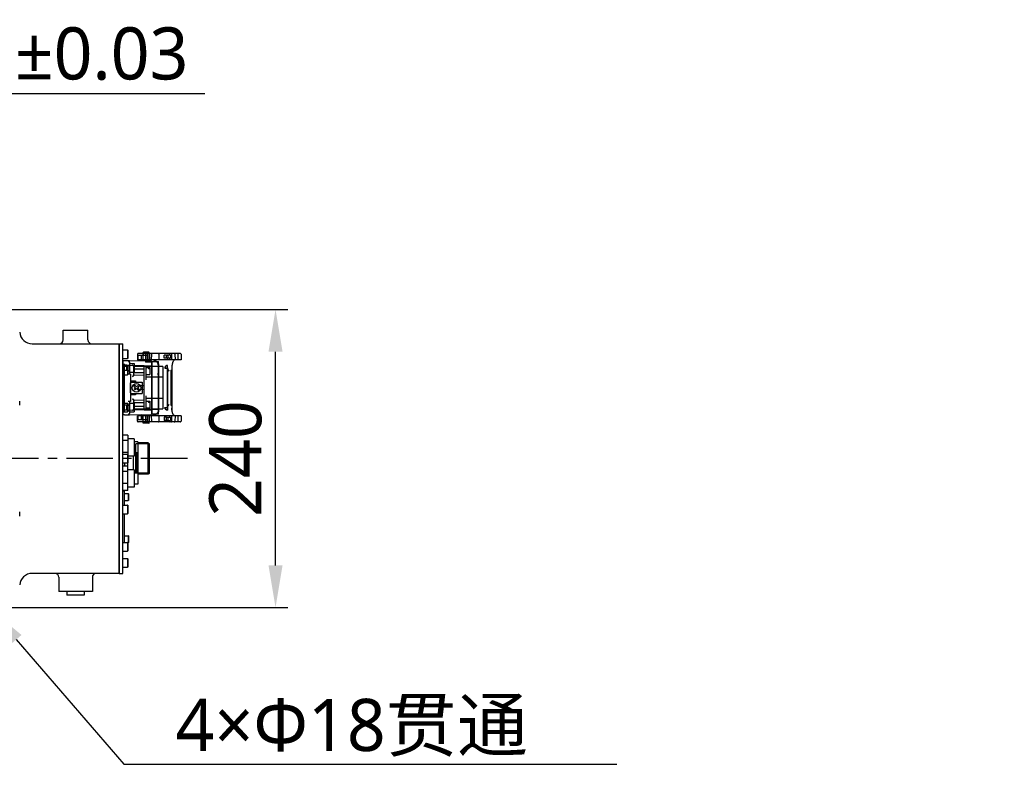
# Model space of a CAD drawing. Header units: millimetres. Extents: x 7426 to 8300, y 124 to 421.
# Tile 72 of 130: x 8040 to 8080, y 306 to 336. Entities that reach past the tile are written whole.
import ezdxf
from ezdxf import colors
from ezdxf.entities.mleader import LeaderData, LeaderLine
from ezdxf.math import Vec2, Vec3

# ---------------------------------------------------------------- set-up
doc = ezdxf.new("R2010")
doc.units = ezdxf.units.MM
doc.linetypes.add('CENTER', pattern=[0.6, 0.375, -0.075, 0.075, -0.075])
for name, color, linetype in [('DIM', 7, 'Continuous'), ('中心线', 7, 'Continuous'), ('外形图', 7, 'Continuous')]:
    doc.layers.add(name, color=color, linetype=linetype)
doc.styles.add('微软雅黑', font='msyh.ttc')
doc.dimstyles.new('尺寸标注_1_20比例', dxfattribs={"dimtxt": 2.1, "dimasz": 1.7, "dimexe": 0.5, "dimexo": 0.4, "dimgap": 0.5, "dimtad": 1, "dimdec": 1, "dimlfac": 20, "dimdsep": 46, "dimtxsty": '微软雅黑', "dimcen": 0.09, "dimadec": 0, "dimazin": 0, "dimtp": 0.01, "dimtm": 0.01, "dimtfac": 1, "dimtdec": 1, "dimtofl": 0, "dimtmove": 0, "dimatfit": 3, "dimfxl": 1, "dimtolj": 1, "dimarcsym": 0})

# ---------------------------------------------------------------- blocks, each defined once
blk = doc.blocks.new('*D1468')
at = {"layer": 'Defpoints', "color": 0}
for p in [(8039.222, 324.141), (8050.772, 324.141), (8039.222, 312.141)]:
    blk.add_point(p, dxfattribs=at)
at = {"layer": '外形图', "color": 0, "linetype": 'Continuous', "lineweight": -2}
for p, q in [((8039.622, 324.141), (8051.272, 324.141)), ((8050.772, 313.841), (8050.772, 322.441)), ((8039.622, 312.141), (8051.272, 312.141))]:
    blk.add_line(p, q, dxfattribs=at)
at = {"layer": '外形图', "color": 0}
for points in [[(8051.055, 322.441), (8050.489, 322.441), (8050.772, 324.141)], [(8050.489, 313.841), (8051.055, 313.841), (8050.772, 312.141)]]:
    blk.add_solid(points, dxfattribs=at)
at = {"layer": '外形图', "color": 0, "insert": (8048.101, 318.141), "char_height": 2.1, "attachment_point": 2, "rotation": 90, "style": '微软雅黑'}
blk.add_mtext('\\A1;240', dxfattribs=at)
blk = doc.blocks.new('*D1536')
at = {"layer": 'Defpoints', "color": 0}
for p in [(8033.221, 332.842), (8033.221, 326.783), (8026.921, 322.841)]:
    blk.add_point(p, dxfattribs=at)
at = {"layer": 'DIM', "color": 0, "lineweight": -2}
for p, q in [((8026.921, 323.241), (8026.921, 333.342)), ((8033.221, 327.183), (8033.221, 333.342)), ((8025.221, 332.842), (8023.521, 332.842)), ((8026.921, 332.842), (8033.221, 332.842)), ((8033.221, 332.842), (8047.925, 332.842)), ((8034.921, 332.842), (8036.621, 332.842))]:
    blk.add_line(p, q, dxfattribs=at)
at = {"layer": 'DIM', "color": 0}
for points in [[(8025.221, 332.558), (8025.221, 333.125), (8026.921, 332.842)], [(8034.921, 333.125), (8034.921, 332.558), (8033.221, 332.842)]]:
    blk.add_solid(points, dxfattribs=at)
at = {"layer": 'DIM', "color": 0, "insert": (8041.423, 334.432), "char_height": 2.1, "attachment_point": 5, "style": '微软雅黑'}
blk.add_mtext('\\A1;\\A1;126±0.03', dxfattribs=at)

msp = doc.modelspace()

# ---------------------------------------------------------------- linework, layer by layer
at = {"layer": '中心线', "linetype": 'CENTER', "ltscale": 5}
msp.add_line((8047.2249, 318.1407), (7984.9031, 318.1407), dxfattribs=at)
at = {"layer": '外形图', "linetype": 'Continuous'}
for p, q in [((8042.2216, 323.3158), (8043.2216, 323.3158)), ((8042.2216, 322.9158), (8042.2216, 323.3158)), ((8043.2216, 322.9158), (8043.2216, 323.3158)), ((8040.9716, 322.7658), (8044.4716, 322.7658)), ((8044.4716, 322.7658), (8044.6216, 322.7658)), ((8044.4716, 322.7658), (8044.4716, 313.5157)), ((8044.4716, 313.5157), (8044.4716, 322.7658)), ((8044.6216, 313.5157), (8044.6216, 322.7658)), ((8044.6216, 322.5158), (8044.8141, 322.5158)), ((8044.8216, 322.5083), (8044.8141, 322.5158)), ((8044.8141, 322.5158), (8044.8141, 322.1658)), ((8044.8216, 322.5083), (8044.8216, 322.1733)), ((8045.2166, 322.3408), (8045.2166, 322.1186)), ((8046.9417, 322.3658), (8045.2416, 322.3658)), ((8045.4391, 322.3658), (8045.4391, 322.2886)), ((8045.4566, 322.4208), (8045.4466, 322.4108)), ((8045.6866, 322.4108), (8045.4466, 322.4108)), ((8045.4466, 322.1535), (8045.4466, 322.4108)), ((8045.6766, 322.4208), (8045.4566, 322.4208)), ((8045.5311, 322.3408), (8045.5311, 322.1186)), ((8045.6021, 322.3408), (8045.6021, 322.1186)), ((8045.6766, 322.4208), (8045.6866, 322.4108)), ((8045.6866, 322.1535), (8045.6866, 322.4108)), ((8045.6941, 322.3658), (8045.6941, 322.1186)), ((8045.7835, 322.3407), (8045.7694, 322.1186)), ((8046.0731, 322.3408), (8046.0731, 322.1186)), ((8046.2915, 322.1811), (8046.2915, 322.3061)), ((8046.3791, 322.306), (8046.2915, 322.306)), ((8046.367, 322.306), (8046.367, 322.181)), ((8046.3791, 322.306), (8046.408, 322.306)), ((8046.408, 322.306), (8046.4367, 322.3061)), ((8046.547, 322.306), (8046.408, 322.306)), ((8046.4367, 322.306), (8046.4367, 322.181)), ((8046.5067, 322.3408), (8046.5067, 322.3061)), ((8046.547, 322.306), (8046.547, 322.181)), ((8046.5877, 322.3408), (8046.5877, 322.1186)), ((8046.7181, 322.341), (8046.7191, 322.341)), ((8046.721, 322.3407), (8046.7181, 322.3407)), ((8046.721, 322.3408), (8046.7275, 322.1186)), ((8046.8399, 322.3408), (8046.8399, 322.1186)), ((8046.9667, 322.3408), (8046.9667, 322.1186)), ((8044.6216, 322.1658), (8044.8141, 322.1658)), ((8044.6866, 322.0753), (8044.6216, 322.0753)), ((8044.6216, 322.0753), (8044.6216, 319.9062)), ((8044.7866, 321.8958), (8044.6216, 321.8958)), ((8044.8865, 322.0758), (8044.6866, 322.0758)), ((8044.6866, 321.6258), (8044.6866, 321.9558)), ((8044.6866, 321.9033), (8045.4891, 321.8833)), ((8044.7866, 321.6858), (8044.7866, 321.8958)), ((8044.7966, 321.8833), (8044.8141, 321.8983)), ((8044.8216, 322.1733), (8044.8141, 322.1658)), ((8044.8141, 321.9033), (8044.8866, 321.9033)), ((8044.8141, 321.6783), (8044.8141, 321.9033)), ((8045.7741, 322.0658), (8044.8866, 322.0758)), ((8044.8866, 322.0256), (8044.8866, 321.5408)), ((8044.8866, 321.9658), (8045.0791, 321.9658)), ((8044.8866, 321.9658), (8044.8866, 321.6158)), ((8045.0866, 321.9583), (8045.0791, 321.9658)), ((8045.0791, 321.9658), (8045.0791, 321.6158)), ((8045.0866, 321.9583), (8045.0866, 321.6233)), ((8046.9667, 322.1186), (8045.2166, 322.1186)), ((8045.6342, 322.2886), (8045.2226, 322.2886)), ((8045.2226, 322.2886), (8045.2226, 322.1186)), ((8045.3639, 322.2886), (8045.3639, 322.1186)), ((8045.4393, 322.1358), (8045.3738, 322.0703)), ((8045.3798, 322.1186), (8045.3798, 322.2886)), ((8045.5341, 322.0685), (8045.5341, 322.0158)), ((8045.7741, 322.0158), (8045.5341, 322.0158)), ((8045.694, 322.1358), (8045.7639, 322.0659)), ((8045.7741, 322.0658), (8045.7741, 319.9157)), ((8045.7866, 322.002), (8045.7741, 322.002)), ((8045.7866, 321.937), (8045.7741, 321.937)), ((8045.7866, 322.0545), (8046.0413, 322.0545)), ((8045.7866, 322.0545), (8045.7866, 319.927)), ((8046.0413, 322.0545), (8046.0413, 319.927)), ((8046.0662, 321.9019), (8046.0662, 320.0796)), ((8046.0666, 321.957), (8046.0666, 320.0245)), ((8046.3791, 322.181), (8046.2915, 322.181)), ((8046.408, 322.181), (8046.3791, 322.181)), ((8046.408, 322.181), (8046.4367, 322.1811)), ((8046.547, 322.181), (8046.408, 322.181)), ((8046.5067, 322.1811), (8046.5067, 322.1186)), ((8046.5912, 321.9019), (8046.5912, 320.0796)), ((8044.6216, 321.8908), (8044.8866, 321.8908)), ((8044.6866, 321.8658), (8044.6216, 321.8658)), ((8044.6216, 321.8658), (8044.8141, 321.8658)), ((8044.7866, 321.6858), (8044.6216, 321.6858)), ((8044.6216, 321.5158), (8044.8141, 321.5158)), ((8044.6866, 320.3557), (8044.6866, 321.6258)), ((8044.7966, 321.8833), (8044.7866, 321.8833)), ((8044.7966, 321.6983), (8044.7866, 321.6983)), ((8044.7966, 321.6983), (8044.7966, 321.8833)), ((8044.7966, 321.6983), (8044.8141, 321.6833)), ((8044.8216, 321.8583), (8044.8141, 321.8658)), ((8044.8141, 321.8658), (8044.8141, 321.5158)), ((8044.8141, 321.6783), (8044.8866, 321.6783)), ((8044.8216, 321.5233), (8044.8141, 321.5158)), ((8044.8216, 321.8583), (8044.8216, 321.5233)), ((8044.8216, 321.6908), (8044.8866, 321.6908)), ((8044.9366, 321.5408), (8044.8366, 321.5408)), ((8044.8866, 321.6158), (8045.0791, 321.6158)), ((8044.9366, 321.5408), (8044.9366, 321.0422)), ((8045.06, 321.8579), (8045.0616, 321.8452)), ((8045.0616, 321.5265), (8045.0616, 321.845)), ((8045.0616, 321.7408), (8045.0866, 321.7408)), ((8045.0616, 321.5908), (8045.0866, 321.5908)), ((8045.0649, 321.5177), (8045.0616, 321.5301)), ((8045.0717, 321.51), (8045.0763, 321.5073)), ((8045.0866, 321.6233), (8045.0791, 321.6158)), ((8045.086, 321.5051), (8045.4891, 321.4945)), ((8046.2391, 321.8408), (8045.0866, 321.8408)), ((8045.4891, 321.7408), (8045.0866, 321.7408)), ((8045.0866, 321.5908), (8045.0866, 321.6233)), ((8045.4891, 321.5908), (8045.0866, 321.5908)), ((8045.4891, 321.8408), (8045.4891, 321.8833)), ((8045.4891, 321.8783), (8045.7741, 321.8832)), ((8045.4891, 320.1407), (8045.4891, 321.8408)), ((8045.5491, 321.8408), (8045.5491, 321.3133)), ((8045.5491, 321.8033), (8045.7116, 321.8033)), ((8045.5491, 321.5283), (8045.7116, 321.5283)), ((8045.6566, 321.7761), (8045.7116, 321.7761)), ((8045.6566, 321.7761), (8045.6566, 321.7478)), ((8045.7116, 321.7478), (8045.6566, 321.7478)), ((8045.7116, 321.8033), (8045.7116, 321.5283)), ((8045.7866, 321.8595), (8046.0413, 321.8595)), ((8046.0662, 321.7744), (8046.0487, 321.7713)), ((8046.0487, 321.7713), (8046.0487, 321.6925)), ((8046.0662, 321.7551), (8046.0487, 321.7582)), ((8046.0662, 321.7087), (8046.0487, 321.7057)), ((8046.0487, 321.6925), (8046.0662, 321.6894)), ((8046.0686, 321.6698), (8046.0487, 321.6663)), ((8046.0487, 321.6663), (8046.0487, 321.6007)), ((8046.0662, 321.6628), (8046.0487, 321.6597)), ((8046.0662, 321.6501), (8046.0487, 321.6532)), ((8046.0662, 321.6169), (8046.0487, 321.6138)), ((8046.0487, 321.6007), (8046.0662, 321.5976)), ((8046.0662, 321.5775), (8046.0487, 321.5744)), ((8046.0487, 321.5088), (8046.0487, 321.5744)), ((8046.0662, 321.5582), (8046.0487, 321.5613)), ((8046.0662, 321.525), (8046.0487, 321.5219)), ((8046.0487, 321.5088), (8046.0662, 321.5057)), ((8046.2391, 321.8408), (8046.2391, 320.1407)), ((8046.3162, 321.7865), (8046.4162, 321.7865)), ((8046.4262, 321.7842), (8046.4071, 321.783)), ((8046.4071, 321.7836), (8046.4071, 320.1979)), ((8046.4262, 321.7815), (8046.4071, 321.783)), ((8046.4262, 321.7815), (8046.4071, 321.7803)), ((8046.4262, 321.7788), (8046.4071, 321.7803)), ((8046.4262, 321.7788), (8046.4071, 321.7776)), ((8046.4262, 321.7761), (8046.4071, 321.7776)), ((8046.4262, 321.7761), (8046.4071, 321.7749)), ((8046.4262, 321.7734), (8046.4071, 321.7749)), ((8046.4262, 321.7734), (8046.4071, 321.7722)), ((8046.4262, 321.7707), (8046.4071, 321.7722)), ((8046.4262, 321.7707), (8046.4071, 321.7695)), ((8046.4262, 321.768), (8046.4071, 321.7695)), ((8046.4262, 321.768), (8046.4071, 321.7668)), ((8046.4262, 321.7653), (8046.4071, 321.7668)), ((8046.4262, 321.7653), (8046.4071, 321.7641)), ((8046.4262, 321.7626), (8046.4071, 321.7641)), ((8046.4262, 321.7626), (8046.4071, 321.7614)), ((8046.4262, 321.76), (8046.4071, 321.7614)), ((8046.4262, 321.76), (8046.4071, 321.7587)), ((8046.4262, 321.7573), (8046.4071, 321.7587)), ((8046.4162, 321.7865), (8046.4162, 321.8867)), ((8046.4162, 321.7865), (8046.4162, 320.195)), ((8046.4262, 321.7842), (8046.4162, 321.7849)), ((8046.4262, 321.7573), (8046.4162, 321.7566)), ((8046.4262, 321.7846), (8046.4262, 320.1969)), ((8046.5617, 321.6942), (8046.5912, 321.6942)), ((8046.5617, 321.694), (8046.5617, 320.2875)), ((8044.9166, 321.1908), (8044.9366, 321.1908)), ((8044.9166, 321.1908), (8044.9166, 321.0422)), ((8044.9366, 321.1433), (8044.9166, 321.1433)), ((8044.9166, 321.142), (8044.9366, 321.142)), ((8044.9166, 321.1285), (8044.9366, 321.1285)), ((8044.9366, 321.1138), (8044.9166, 321.1138)), ((8044.9491, 321.2758), (8045.1341, 321.2758)), ((8044.9491, 320.7058), (8044.9491, 321.2758)), ((8044.9491, 321.2158), (8045.3991, 321.2158)), ((8045.0693, 321.1309), (8045.1741, 321.0261)), ((8045.1341, 321.2758), (8045.1341, 321.2158)), ((8045.3991, 321.2158), (8045.3991, 320.7658)), ((8046.2391, 321.4133), (8045.5491, 321.4133)), ((8046.0662, 321.4069), (8046.0487, 321.4038)), ((8046.0487, 321.4038), (8046.0487, 321.325)), ((8046.0662, 321.3876), (8046.0487, 321.3907)), ((8046.0487, 321.3447), (8046.0662, 321.3478)), ((8046.0487, 321.3381), (8046.0662, 321.3412)), ((8046.0487, 321.3316), (8046.0662, 321.3285)), ((8046.0487, 321.325), (8046.0662, 321.3219)), ((8046.0662, 321.3019), (8046.0487, 321.2988)), ((8046.0487, 321.2988), (8046.0487, 321.2856)), ((8046.0487, 321.2856), (8046.0662, 321.2826)), ((8046.0662, 321.1837), (8046.0487, 321.1806)), ((8046.0487, 321.1806), (8046.0487, 321.0888)), ((8046.0662, 321.1644), (8046.0487, 321.1675)), ((8046.068, 321.1314), (8046.0487, 321.128)), ((8046.0487, 321.1255), (8046.0662, 321.1277)), ((8046.0487, 321.1209), (8046.0662, 321.1253)), ((8046.0487, 321.115), (8046.0662, 321.1181)), ((8046.0487, 321.1117), (8046.0662, 321.1117)), ((8046.0662, 321.101), (8046.0487, 321.1046)), ((8046.0487, 321.1019), (8046.0662, 321.0988)), ((8044.9166, 321.1002), (8044.9366, 321.1002)), ((8044.9166, 321.0953), (8044.9366, 321.0953)), ((8044.9166, 321.0819), (8044.9366, 321.0819)), ((8044.9166, 321.0793), (8044.9366, 321.0793)), ((8044.9366, 321.0762), (8044.9166, 321.0762)), ((8044.9166, 321.072), (8044.9366, 321.072)), ((8044.9366, 321.0676), (8044.9166, 321.0676)), ((8044.9166, 321.0643), (8044.9366, 321.0643)), ((8044.9366, 321.0638), (8044.9166, 321.0638)), ((8044.9166, 321.0617), (8044.9366, 321.0617)), ((8044.9166, 321.0469), (8044.9366, 321.0469)), ((8044.9166, 321.0422), (8044.9366, 321.0422)), ((8044.9166, 321.0422), (8044.9166, 321.0057)), ((8044.9366, 321.0286), (8044.9166, 321.0286)), ((8044.9166, 321.0227), (8044.9366, 321.0227)), ((8044.9166, 321.0201), (8044.9366, 321.0201)), ((8044.9166, 321.0188), (8044.9366, 321.0188)), ((8044.9366, 321.0146), (8044.9166, 321.0146)), ((8044.9166, 321.0057), (8044.9366, 321.0057)), ((8044.9166, 321.0057), (8044.9166, 320.7908)), ((8044.9166, 321.0024), (8044.9366, 321.0024)), ((8044.9366, 321.0018), (8044.9166, 321.0018)), ((8044.9166, 320.9912), (8044.9366, 320.9912)), ((8044.9166, 320.9776), (8044.9366, 320.9776)), ((8044.9166, 320.967), (8044.9366, 320.967)), ((8044.9166, 320.9601), (8044.9366, 320.9601)), ((8044.9366, 320.9466), (8044.9166, 320.9466)), ((8044.9166, 320.9364), (8044.9366, 320.9364)), ((8044.9166, 320.9234), (8044.9366, 320.9234)), ((8044.9166, 320.919), (8044.9366, 320.919)), ((8044.9166, 320.9119), (8044.9366, 320.9119)), ((8044.9166, 320.9106), (8044.9366, 320.9106)), ((8044.9366, 320.9065), (8044.9166, 320.9065)), ((8044.9166, 320.9059), (8044.9366, 320.9059)), ((8044.9166, 320.8934), (8044.9366, 320.8934)), ((8044.9366, 320.8877), (8044.9166, 320.8877)), ((8044.9366, 320.873), (8044.9166, 320.873)), ((8044.9366, 320.8724), (8044.9166, 320.8724)), ((8044.9366, 320.8682), (8044.9166, 320.8682)), ((8044.9366, 320.8629), (8044.9166, 320.8629)), ((8044.9366, 320.8597), (8044.9166, 320.8597)), ((8044.9366, 320.8582), (8044.9166, 320.8582)), ((8044.9366, 320.8568), (8044.9166, 320.8568)), ((8044.9166, 320.8559), (8044.9366, 320.8559)), ((8044.9366, 320.8553), (8044.9166, 320.8553)), ((8044.9366, 320.8527), (8044.9166, 320.8527)), ((8044.9166, 320.8517), (8044.9366, 320.8517)), ((8044.9366, 320.8472), (8044.9166, 320.8472)), ((8044.9366, 320.8451), (8044.9166, 320.8451)), ((8044.9166, 320.8446), (8044.9366, 320.8446)), ((8044.9366, 320.8429), (8044.9166, 320.8429)), ((8044.9366, 320.7908), (8044.9166, 320.7908)), ((8044.9366, 321.0422), (8044.9366, 321.0057)), ((8044.9366, 321.0057), (8044.9366, 320.4407)), ((8044.9491, 320.7658), (8045.3991, 320.7658)), ((8045.1341, 320.7058), (8044.9491, 320.7058)), ((8045.1388, 320.9908), (8045.034, 321.0956)), ((8045.0857, 320.9377), (8045.1388, 320.9908)), ((8045.1211, 320.9024), (8045.0857, 320.9377)), ((8045.1741, 320.9554), (8045.1211, 320.9024)), ((8045.1341, 320.7658), (8045.1341, 320.7058)), ((8045.1741, 321.0261), (8045.2272, 321.0791)), ((8045.2789, 320.8506), (8045.1741, 320.9554)), ((8045.2625, 321.0438), (8045.2095, 320.9908)), ((8045.2095, 320.9908), (8045.3143, 320.886)), ((8045.2272, 321.0791), (8045.2625, 321.0438)), ((8045.4891, 321.0702), (8045.3172, 321.0657)), ((8045.4891, 320.9113), (8045.3172, 320.9158)), ((8046.0487, 321.0888), (8046.068, 321.0854)), ((8046.0662, 321.0787), (8046.0487, 321.0756)), ((8046.0487, 321.0756), (8046.0487, 320.9969)), ((8046.0662, 321.0594), (8046.0487, 321.0625)), ((8046.0487, 321.0166), (8046.0662, 321.0197)), ((8046.0487, 321.01), (8046.0662, 321.0131)), ((8046.0487, 321.0035), (8046.0662, 321.0004)), ((8046.0487, 320.9969), (8046.0662, 320.9938)), ((8040.4768, 320.3418), (8040.4796, 320.3807)), ((8044.6216, 320.3657), (8044.8141, 320.3657)), ((8044.6866, 320.0257), (8044.6866, 320.3557)), ((8044.8216, 320.3582), (8044.8141, 320.3657)), ((8044.8141, 320.3657), (8044.8141, 320.0157)), ((8044.8216, 320.3582), (8044.8216, 320.0232)), ((8044.9366, 320.4407), (8044.8366, 320.4407)), ((8044.8866, 320.4407), (8044.8866, 319.9558)), ((8044.8866, 320.3657), (8045.0791, 320.3657)), ((8044.8866, 320.3657), (8044.8866, 320.0157)), ((8045.0616, 320.4514), (8045.0649, 320.4638)), ((8045.0616, 320.1365), (8045.0616, 320.4551)), ((8045.0616, 320.3907), (8045.0866, 320.3907)), ((8045.0866, 320.3582), (8045.0791, 320.3657)), ((8045.0791, 320.3657), (8045.0791, 320.0157)), ((8045.4891, 320.487), (8045.086, 320.4764)), ((8045.4891, 320.3907), (8045.0866, 320.3907)), ((8045.0866, 320.3582), (8045.0866, 320.3907)), ((8045.0866, 320.3582), (8045.0866, 320.0232)), ((8045.5491, 320.6683), (8045.5491, 320.1407)), ((8045.5491, 320.5682), (8046.2391, 320.5682)), ((8045.5491, 320.4532), (8045.7116, 320.4532)), ((8045.6566, 320.4261), (8045.7116, 320.4261)), ((8045.6566, 320.4261), (8045.6566, 320.3978)), ((8045.7116, 320.3978), (8045.6566, 320.3978)), ((8045.7116, 320.4532), (8045.7116, 320.1782)), ((8044.7866, 320.2957), (8044.6216, 320.2957)), ((8044.6866, 320.1157), (8044.6216, 320.1157)), ((8044.7866, 320.0857), (8044.6216, 320.0857)), ((8044.6216, 320.0157), (8044.8141, 320.0157)), ((8045.4891, 320.0982), (8044.6866, 320.0782)), ((8044.7866, 320.0857), (8044.7866, 320.2957)), ((8044.7966, 320.2832), (8044.7866, 320.2832)), ((8044.7966, 320.0982), (8044.7866, 320.0982)), ((8044.7966, 320.2832), (8044.8141, 320.2982)), ((8044.7966, 320.0982), (8044.7966, 320.2832)), ((8044.7966, 320.0982), (8044.8141, 320.0832)), ((8044.8141, 320.3032), (8044.8866, 320.3032)), ((8044.8141, 320.0782), (8044.8141, 320.3032)), ((8044.8141, 320.0782), (8044.8866, 320.0782)), ((8044.8216, 320.0232), (8044.8141, 320.0157)), ((8044.8216, 320.2907), (8044.8866, 320.2907)), ((8044.8216, 320.0907), (8044.8866, 320.0907)), ((8044.8866, 320.0157), (8045.0791, 320.0157)), ((8044.8866, 319.9057), (8045.7741, 319.9157)), ((8045.0616, 320.2407), (8045.0866, 320.2407)), ((8045.0866, 320.0232), (8045.0791, 320.0157)), ((8045.4891, 320.2407), (8045.0866, 320.2407)), ((8045.0866, 320.1407), (8046.2391, 320.1407)), ((8045.4891, 320.0982), (8045.4891, 320.1407)), ((8045.4891, 320.1032), (8045.7741, 320.0983)), ((8045.5491, 320.1782), (8045.7116, 320.1782)), ((8045.694, 319.8457), (8045.7639, 319.9156)), ((8045.7866, 320.0445), (8045.7741, 320.0445)), ((8045.7866, 319.9795), (8045.7741, 319.9795)), ((8046.0413, 320.122), (8045.7866, 320.122)), ((8046.0413, 319.927), (8045.7866, 319.927)), ((8046.3162, 320.195), (8046.4162, 320.195)), ((8046.4262, 320.2242), (8046.4071, 320.2228)), ((8046.4262, 320.2216), (8046.4071, 320.2228)), ((8046.4262, 320.2216), (8046.4071, 320.2201)), ((8046.4262, 320.2189), (8046.4071, 320.2201)), ((8046.4262, 320.2189), (8046.4071, 320.2174)), ((8046.4262, 320.2162), (8046.4071, 320.2174)), ((8046.4262, 320.2162), (8046.4071, 320.2147)), ((8046.4262, 320.2135), (8046.4071, 320.2147)), ((8046.4262, 320.2135), (8046.4071, 320.212)), ((8046.4262, 320.2108), (8046.4071, 320.212)), ((8046.4262, 320.2108), (8046.4071, 320.2093)), ((8046.4262, 320.2081), (8046.4071, 320.2093)), ((8046.4262, 320.2081), (8046.4071, 320.2066)), ((8046.4262, 320.2054), (8046.4071, 320.2066)), ((8046.4262, 320.2054), (8046.4071, 320.2039)), ((8046.4262, 320.2027), (8046.4071, 320.2039)), ((8046.4262, 320.2027), (8046.4071, 320.2013)), ((8046.4262, 320.2), (8046.4071, 320.2013)), ((8046.4262, 320.2), (8046.4071, 320.1986)), ((8046.4262, 320.1973), (8046.4071, 320.1986)), ((8046.4262, 320.2242), (8046.4162, 320.2249)), ((8046.4262, 320.1973), (8046.4162, 320.1966)), ((8046.4162, 320.195), (8046.4162, 320.0948)), ((8046.5617, 320.2873), (8046.5912, 320.2873)), ((8044.6866, 319.9062), (8044.6216, 319.9062)), ((8044.6866, 319.9057), (8044.8865, 319.9057)), ((8046.9667, 319.8629), (8045.2166, 319.8629)), ((8045.2166, 319.6407), (8045.2166, 319.8629)), ((8045.2226, 319.8629), (8045.2226, 319.6929)), ((8045.6342, 319.6929), (8045.2226, 319.6929)), ((8046.9417, 319.6157), (8045.2416, 319.6157)), ((8045.3639, 319.8629), (8045.3639, 319.6929)), ((8045.4393, 319.8457), (8045.3738, 319.9112)), ((8045.3798, 319.8629), (8045.3798, 319.6929)), ((8045.4391, 319.6157), (8045.4391, 319.6929)), ((8045.4466, 319.5707), (8045.4466, 319.828)), ((8045.6866, 319.5707), (8045.4466, 319.5707)), ((8045.4566, 319.5607), (8045.4466, 319.5707)), ((8045.6766, 319.5607), (8045.4566, 319.5607)), ((8045.5311, 319.8629), (8045.5311, 319.6407)), ((8045.6021, 319.8629), (8045.6021, 319.6407)), ((8045.6766, 319.5607), (8045.6866, 319.5707)), ((8045.6866, 319.5707), (8045.6866, 319.828)), ((8045.6941, 319.6157), (8045.6941, 319.8629)), ((8045.7694, 319.8629), (8045.7835, 319.6408)), ((8046.0731, 319.8629), (8046.0731, 319.6407)), ((8046.2915, 319.8005), (8046.2915, 319.6755)), ((8046.3791, 319.8004), (8046.2915, 319.8004)), ((8046.3791, 319.6754), (8046.2915, 319.6754)), ((8046.3791, 319.8004), (8046.3559, 319.8005)), ((8046.3791, 319.6754), (8046.3559, 319.6755)), ((8046.367, 319.8004), (8046.367, 319.6754)), ((8046.3791, 319.8004), (8046.408, 319.8004)), ((8046.408, 319.6754), (8046.3791, 319.6754)), ((8046.408, 319.8004), (8046.547, 319.8004)), ((8046.408, 319.6754), (8046.547, 319.6754)), ((8046.4367, 319.8004), (8046.4367, 319.6754)), ((8046.5067, 319.8629), (8046.5067, 319.8005)), ((8046.5067, 319.6755), (8046.5067, 319.6407)), ((8046.547, 319.8004), (8046.547, 319.6754)), ((8046.5877, 319.8629), (8046.5877, 319.6407)), ((8046.721, 319.6408), (8046.7181, 319.6408)), ((8046.7181, 319.6405), (8046.7191, 319.6406)), ((8046.7275, 319.8629), (8046.721, 319.6407)), ((8046.8399, 319.8629), (8046.8399, 319.6407)), ((8046.9667, 319.8629), (8046.9667, 319.6407)), ((8044.8216, 319.0799), (8044.6216, 319.0799)), ((8044.8216, 318.8696), (8044.6216, 318.8696)), ((8044.8216, 319.0799), (8044.8216, 318.3082)), ((8045.0791, 318.9407), (8044.8216, 318.9407)), ((8045.0791, 318.9407), (8045.0791, 318.2407)), ((8045.2291, 318.8157), (8045.0791, 318.8157)), ((8045.1531, 317.5432), (8045.1531, 318.7382)), ((8045.6966, 318.7302), (8045.1531, 318.7302)), ((8045.2291, 318.8157), (8045.2291, 318.3657)), ((8045.2291, 318.7707), (8045.2341, 318.7757)), ((8045.6466, 318.7757), (8045.2341, 318.7757)), ((8045.2341, 318.7757), (8045.2341, 317.5057)), ((8045.6716, 318.7507), (8045.6466, 318.7757)), ((8045.6466, 317.5057), (8045.6466, 318.7757)), ((8045.6716, 317.5307), (8045.6716, 318.7507)), ((8045.6966, 318.7382), (8045.6716, 318.7382)), ((8045.6966, 317.5432), (8045.6966, 318.7382)), ((8044.8216, 318.3805), (8044.6216, 318.3805)), ((8045.2291, 318.3657), (8045.0791, 318.3657)), ((8045.1966, 317.5657), (8045.1966, 318.3657)), ((8044.6216, 318.3157), (8044.8141, 318.3157)), ((8044.6216, 317.9657), (8044.8141, 317.9657)), ((8044.6966, 317.9657), (8044.6966, 317.8299)), ((8044.8216, 318.3082), (8044.8141, 318.3157)), ((8044.8141, 318.3157), (8044.8141, 317.9657)), ((8044.8216, 317.9732), (8044.8141, 317.9657)), ((8044.8216, 318.3082), (8044.8216, 317.9732)), ((8045.0791, 318.2407), (8044.8216, 318.2407)), ((8044.8216, 316.8516), (8044.8216, 317.9732)), ((8045.0566, 317.6907), (8045.0566, 318.2407)), ((8044.8216, 317.8299), (8044.6216, 317.8299)), ((8044.8216, 317.6196), (8044.6216, 317.6196)), ((8045.0791, 317.6907), (8044.8216, 317.6907)), ((8045.0791, 317.6907), (8045.0791, 316.9907)), ((8045.2291, 317.5657), (8045.0791, 317.5657)), ((8045.6966, 317.5512), (8045.1531, 317.5512)), ((8045.2291, 317.5657), (8045.2291, 317.1157)), ((8045.6966, 317.5432), (8045.6716, 317.5432)), ((8045.2291, 317.5107), (8045.2341, 317.5057)), ((8045.6466, 317.5057), (8045.2341, 317.5057)), ((8045.6716, 317.5307), (8045.6466, 317.5057)), ((8044.8216, 317.1305), (8044.6216, 317.1305)), ((8044.8216, 316.8516), (8044.6216, 316.8516)), ((8044.6216, 316.8407), (8044.6966, 316.8407)), ((8044.6966, 316.2657), (8044.6966, 316.8407)), ((8045.0791, 316.9907), (8044.8216, 316.9907)), ((8045.2291, 317.1157), (8045.0791, 317.1157)), ((8044.6966, 316.7282), (8044.8416, 316.7282)), ((8044.6966, 316.4532), (8044.8416, 316.4532)), ((8044.8466, 316.7232), (8044.8416, 316.7282)), ((8044.8416, 316.7282), (8044.8416, 316.4532)), ((8044.8466, 316.4582), (8044.8416, 316.4532)), ((8044.8466, 316.7232), (8044.8466, 316.4582)), ((8044.6216, 316.2657), (8044.8141, 316.2657)), ((8044.8216, 316.2582), (8044.8141, 316.2657)), ((8044.8141, 316.2657), (8044.8141, 315.9157)), ((8044.8216, 316.2582), (8044.8216, 315.9232)), ((8040.4797, 315.8987), (8040.477, 315.938)), ((8044.6216, 315.9157), (8044.8141, 315.9157)), ((8044.6966, 314.7657), (8044.6966, 315.9157)), ((8044.8216, 315.9232), (8044.8141, 315.9157)), ((8044.6216, 314.7657), (8044.8141, 314.7657)), ((8044.6966, 315.0282), (8044.8416, 315.0282)), ((8044.8216, 314.7582), (8044.8141, 314.7657)), ((8044.8141, 314.7657), (8044.8141, 314.4157)), ((8044.8466, 315.0232), (8044.8416, 315.0282)), ((8044.8416, 315.0282), (8044.8416, 314.7532)), ((8044.8466, 315.0232), (8044.8466, 314.7582)), ((8044.6216, 314.4157), (8044.8141, 314.4157)), ((8044.8216, 314.4232), (8044.8141, 314.4157)), ((8044.8216, 314.7582), (8044.8216, 314.4232)), ((8044.8216, 314.7532), (8044.8416, 314.7532)), ((8044.8466, 314.7582), (8044.8416, 314.7532)), ((8044.6216, 314.1157), (8044.8141, 314.1157)), ((8044.8216, 314.1082), (8044.8141, 314.1157)), ((8044.8141, 314.1157), (8044.8141, 313.7657)), ((8044.8216, 314.1082), (8044.8216, 313.7732)), ((8044.6216, 313.7657), (8044.8141, 313.7657)), ((8044.8216, 313.7732), (8044.8141, 313.7657)), ((8044.4716, 313.5157), (8040.9716, 313.5157)), ((8042.0466, 313.3657), (8042.0466, 312.7906)), ((8043.3966, 313.3657), (8043.3966, 312.7906)), ((8044.4716, 313.5157), (8044.6216, 313.5157)), ((8043.3966, 312.7906), (8042.0466, 312.7906)), ((8042.3716, 312.7906), (8042.3716, 312.6406)), ((8043.0716, 312.7906), (8043.0716, 312.6406)), ((8043.0716, 312.6406), (8042.3716, 312.6406))]:
    msp.add_line(p, q, dxfattribs=at)
for points in [[(8046.7191, 322.341), (8046.72, 322.3405), (8046.721, 322.34)], [(8044.8366, 322.0758), (8044.8558, 322.072), (8044.872, 322.0611), (8044.8828, 322.0449), (8044.8866, 322.0258)], [(8045.0616, 321.8452), (8045.0607, 321.8548), (8045.058, 321.8638), (8045.0539, 321.8719), (8045.0485, 321.8789), (8045.0422, 321.8847), (8045.0353, 321.8892), (8045.0279, 321.8924), (8045.0204, 321.8944), (8045.0129, 321.8951)], [(8045.0136, 321.8951), (8045.0241, 321.8936), (8045.0334, 321.8902), (8045.0418, 321.8851), (8045.0493, 321.878), (8045.0556, 321.869), (8045.06, 321.8579)], [(8045.0616, 321.5301), (8045.0624, 321.524), (8045.0645, 321.5184), (8045.0677, 321.5137), (8045.0717, 321.51), (8045.0763, 321.5073), (8045.0811, 321.5057), (8045.086, 321.5051)], [(8045.086, 321.5051), (8045.0738, 321.5086), (8045.0649, 321.5177)], [(8046.4162, 321.7869), (8046.4162, 321.7867), (8046.4162, 321.7865)], [(8046.4163, 321.787), (8046.4165, 321.787), (8046.4172, 321.7866), (8046.4183, 321.7859)], [(8046.0487, 321.3437), (8046.0545, 321.3419), (8046.0603, 321.3402), (8046.0662, 321.3385)], [(8046.0588, 321.1168), (8046.0555, 321.1162), (8046.0521, 321.1158), (8046.0487, 321.1153)], [(8046.0487, 321.0156), (8046.0545, 321.0138), (8046.0603, 321.0121), (8046.0662, 321.0104)], [(8040.4716, 320.2922), (8040.4717, 320.2977), (8040.4732, 320.3141), (8040.4768, 320.3418)], [(8040.4796, 320.3807), (8040.4784, 320.4232), (8040.4747, 320.4565)], [(8045.064, 320.462), (8045.0622, 320.4569), (8045.0616, 320.4514)], [(8045.0699, 320.47), (8045.0666, 320.4664), (8045.064, 320.462)], [(8045.0649, 320.4638), (8045.0738, 320.4729), (8045.086, 320.4764)], [(8045.0778, 320.4748), (8045.0737, 320.4728), (8045.0699, 320.47)], [(8045.086, 320.4764), (8045.0819, 320.476), (8045.0778, 320.4748), (8045.0737, 320.4728)], [(8044.8866, 319.9557), (8044.8828, 319.9366), (8044.872, 319.9204), (8044.8558, 319.9096), (8044.8366, 319.9057)], [(8045.0129, 320.0864), (8045.0203, 320.0871), (8045.0278, 320.0891), (8045.0352, 320.0922), (8045.0421, 320.0967), (8045.0484, 320.1025), (8045.0537, 320.1094), (8045.0579, 320.1175), (8045.0607, 320.1266), (8045.0616, 320.1364)], [(8045.0616, 320.1364), (8045.0604, 320.1252), (8045.0569, 320.1152), (8045.0519, 320.1068), (8045.0457, 320.0998), (8045.0388, 320.0943), (8045.0312, 320.0903), (8045.0229, 320.0876), (8045.0136, 320.0864)], [(8045.0616, 320.1363), (8045.06, 320.1238), (8045.0557, 320.1127), (8045.0494, 320.1036), (8045.0418, 320.0965), (8045.0334, 320.0913), (8045.0241, 320.0879), (8045.0136, 320.0864)], [(8046.4162, 320.1947), (8046.4162, 320.1948), (8046.4162, 320.195)], [(8046.7191, 319.6406), (8046.72, 319.641), (8046.721, 319.6415)], [(8040.477, 315.938), (8040.4733, 315.9668), (8040.4717, 315.9835), (8040.4716, 315.9892)], [(8040.4746, 315.8244), (8040.4783, 315.8571), (8040.4797, 315.8987)]]:
    msp.add_lwpolyline(points, dxfattribs=at)
msp.add_circle((8045.1741, 320.9908), 0.175, dxfattribs=at)
for centre, radius, start, end in [((8040.9716, 323.2658), 0.5, 184.3097, 270), ((8042.0716, 322.9158), 0.15, 270, 0), ((8043.3716, 322.9158), 0.15, 180, 270), ((8045.2416, 322.3408), 0.025, 89.98437, 180), ((8046.5317, 322.3408), 0.025, 89.99914, 180), ((8046.9417, 322.3408), 0.025, 0, 90), ((8044.8366, 322.0258), 0.05, 0, 90), ((8045.0116, 321.8452), 0.05, 0, 88.57236), ((8045.4216, 322.1535), 0.025, 315, 0), ((8045.7116, 322.1535), 0.025, 180, 225), ((8045.8666, 321.957), 0.2, 330.8236, 29.1764), ((8046.4164, 321.7866), 0.1001, 90.07219, 180.06792), ((8045.3191, 320.9908), 0.075, 91.5, 268.5), ((8044.8366, 319.9557), 0.05, 270, 0), ((8045.0116, 320.1364), 0.05, 271.42764, 0), ((8045.8666, 320.0245), 0.2, 330.8236, 29.1764), ((8046.4164, 320.1949), 0.1001, 179.93208, 269.92781), ((8045.2416, 319.6407), 0.025, 180, 270.01563), ((8045.4216, 319.828), 0.025, 0, 45), ((8045.7116, 319.828), 0.025, 135, 180), ((8046.5317, 319.6407), 0.025, 180, 269.99562), ((8046.9417, 319.6407), 0.025, 269.99891, 0), ((8040.9716, 313.0157), 0.5, 90, 175.99946), ((8041.8966, 313.3657), 0.15, 0, 90), ((8043.5466, 313.3657), 0.15, 90, 180)]:
    msp.add_arc(centre, radius, start, end, dxfattribs=at)
for points in [[(8045.5324, 322.3658), (8045.5241, 322.3658), (8045.5311, 322.3491), (8045.5311, 322.3408)], [(8045.6008, 322.3658), (8045.6092, 322.3658), (8045.6021, 322.3491), (8045.6021, 322.3408)], [(8045.7835, 322.3408), (8045.7835, 322.3496), (8045.7878, 322.3639), (8045.7967, 322.3639)], [(8046.0592, 322.3658), (8046.0688, 322.3658), (8046.0731, 322.3503), (8046.0731, 322.3408)], [(8046.0731, 322.3408), (8046.0731, 322.349), (8046.0728, 322.3638), (8046.0646, 322.3638)], [(8046.5903, 322.3658), (8046.5819, 322.3658), (8046.5877, 322.3491), (8046.5877, 322.3408)], [(8046.6971, 322.3658), (8046.7061, 322.3658), (8046.7192, 322.3593), (8046.7192, 322.3503)], [(8046.721, 322.3408), (8046.721, 322.3499), (8046.7154, 322.3639), (8046.7062, 322.3639)], [(8046.8378, 322.3658), (8046.8462, 322.3658), (8046.8399, 322.3491), (8046.8399, 322.3408)], [(8046.4162, 321.7541), (8046.4257, 321.7519), (8046.4358, 321.7458), (8046.4399, 321.737)], [(8046.4494, 321.721), (8046.4446, 321.7314), (8046.4398, 321.7457), (8046.4286, 321.7483)], [(8046.4162, 320.2274), (8046.4257, 320.2296), (8046.4358, 320.2357), (8046.4399, 320.2445)], [(8046.4494, 320.2605), (8046.4446, 320.2502), (8046.4398, 320.2359), (8046.4286, 320.2332)], [(8045.5324, 319.6157), (8045.5241, 319.6157), (8045.5311, 319.6324), (8045.5311, 319.6407)], [(8045.6008, 319.6157), (8045.6092, 319.6157), (8045.6021, 319.6324), (8045.6021, 319.6407)], [(8045.7835, 319.6407), (8045.7835, 319.6319), (8045.7878, 319.6176), (8045.7967, 319.6176)], [(8046.0592, 319.6157), (8046.0688, 319.6157), (8046.0731, 319.6312), (8046.0731, 319.6407)], [(8046.0731, 319.6407), (8046.0731, 319.6326), (8046.0728, 319.6177), (8046.0646, 319.6177)], [(8046.5877, 319.6407), (8046.5877, 319.6324), (8046.5819, 319.6157), (8046.5903, 319.6157)], [(8046.6971, 319.6157), (8046.7061, 319.6157), (8046.7192, 319.6222), (8046.7192, 319.6312)], [(8046.721, 319.6407), (8046.721, 319.6316), (8046.7154, 319.6176), (8046.7062, 319.6176)], [(8046.8399, 319.6407), (8046.8399, 319.6324), (8046.8462, 319.6157), (8046.8378, 319.6157)]]:
    msp.add_open_spline(points, degree=3, dxfattribs=at)
for points, knots in [([(8045.0129, 321.8951), (8045.0267, 321.8948), (8045.0507, 321.8891), (8045.078, 321.8683), (8045.0861, 321.8483), (8045.0858, 321.8385)], [0, 0, 0, 0, 0.4117343, 0.7052264, 1, 1, 1, 1]), ([(8046.0662, 321.8186), (8046.0651, 321.8284), (8046.0629, 321.847), (8046.0588, 321.8803), (8046.0534, 321.9156), (8046.0444, 321.9525), (8046.0319, 321.9853), (8046.0128, 322.018), (8045.9878, 322.0443), (8045.9596, 322.0635), (8045.9326, 322.0778), (8045.902, 322.0906), (8045.8693, 322.1016), (8045.8357, 322.1106), (8045.8024, 322.1169), (8045.7802, 322.1186), (8045.7694, 322.1186)], [0, 0, 0, 0, 0.0620414, 0.1173098, 0.2104621, 0.2865954, 0.3550352, 0.4299145, 0.5231993, 0.5796137, 0.64391, 0.7147107, 0.7871847, 0.8605125, 0.9326616, 1, 1, 1, 1]), ([(8046.7275, 322.1186), (8046.719, 322.1186), (8046.7004, 322.1137), (8046.6733, 322.0942), (8046.654, 322.0668), (8046.64, 322.0382), (8046.6299, 322.0125), (8046.6211, 321.9843), (8046.6133, 321.9538), (8046.6065, 321.9215), (8046.6008, 321.8878), (8046.5958, 321.8533), (8046.5927, 321.8302), (8046.5912, 321.8186)], [0, 0, 0, 0, 0.0720548, 0.1594971, 0.2815317, 0.3539423, 0.4327024, 0.5172986, 0.6072804, 0.7019766, 0.8001471, 0.9000577, 1, 1, 1, 1]), ([(8045.0129, 321.432), (8045.0178, 321.4404), (8045.0302, 321.4608), (8045.046, 321.4917), (8045.0616, 321.5146), (8045.0616, 321.5264)], [0, 0, 0, 0, 0.274156, 0.6687896, 1, 1, 1, 1]), ([(8045.0858, 321.5023), (8045.0869, 321.4922), (8045.0602, 321.4764), (8045.0393, 321.4536), (8045.0205, 321.4383), (8045.0129, 321.432)], [0, 0, 0, 0, 0.3011528, 0.7094714, 1, 1, 1, 1]), ([(8046.4161, 321.8868), (8046.4049, 321.8868), (8046.3793, 321.8822), (8046.3496, 321.864), (8046.3298, 321.8391), (8046.3189, 321.8145), (8046.3162, 321.796), (8046.3162, 321.7865)], [0, 0, 0, 0, 0.2143504, 0.4888403, 0.6473505, 0.8180315, 1, 1, 1, 1]), ([(8046.3162, 321.7865), (8046.3261, 321.7865), (8046.3451, 321.7873), (8046.3758, 321.7831), (8046.4087, 321.7993), (8046.416, 321.7865)], [0, 0, 0, 0, 0.2953854, 0.5564376, 1, 1, 1, 1]), ([(8046.4162, 321.787), (8046.4236, 321.7925), (8046.4117, 321.8196), (8046.4178, 321.8499), (8046.4162, 321.8747), (8046.4161, 321.8868)], [0, 0, 0, 0, 0.2761877, 0.6360156, 1, 1, 1, 1]), ([(8046.4494, 321.721), (8046.4557, 321.7076), (8046.4692, 321.6869), (8046.48, 321.6647), (8046.4839, 321.6557)], [0, 0, 0, 0, 0.6011327, 1, 1, 1, 1]), ([(8045.0129, 320.5495), (8045.0205, 320.5432), (8045.0393, 320.5279), (8045.0602, 320.5051), (8045.0869, 320.4893), (8045.0858, 320.4792)], [0, 0, 0, 0, 0.2912033, 0.6996934, 1, 1, 1, 1]), ([(8045.0129, 320.5495), (8045.0178, 320.5411), (8045.0303, 320.5207), (8045.046, 320.4898), (8045.0616, 320.4669), (8045.0616, 320.4551)], [0, 0, 0, 0, 0.2746359, 0.6694144, 1, 1, 1, 1]), ([(8046.4494, 320.2605), (8046.4536, 320.2694), (8046.4663, 320.2905), (8046.478, 320.3122), (8046.4839, 320.3258)], [0, 0, 0, 0, 0.3972973, 1, 1, 1, 1]), ([(8045.0129, 320.0864), (8045.0267, 320.0867), (8045.0507, 320.0924), (8045.078, 320.1132), (8045.0861, 320.1332), (8045.0858, 320.1431)], [0, 0, 0, 0, 0.4117356, 0.7052241, 1, 1, 1, 1]), ([(8046.0662, 320.1629), (8046.0651, 320.1531), (8046.0629, 320.1346), (8046.0588, 320.1013), (8046.0534, 320.0659), (8046.0445, 320.0291), (8046.032, 319.9963), (8046.0128, 319.9636), (8045.9879, 319.9373), (8045.9596, 319.918), (8045.9326, 319.9037), (8045.902, 319.8909), (8045.8693, 319.8799), (8045.8357, 319.8709), (8045.8023, 319.8646), (8045.7801, 319.8629), (8045.7694, 319.8629)], [0, 0, 0, 0, 0.0619761, 0.1171853, 0.2102952, 0.2864615, 0.3548692, 0.4297117, 0.5230315, 0.5794748, 0.6437982, 0.7146914, 0.7873167, 0.860699, 0.9327014, 1, 1, 1, 1]), ([(8046.3162, 320.195), (8046.3261, 320.195), (8046.3451, 320.1942), (8046.3758, 320.1984), (8046.4087, 320.1822), (8046.416, 320.195)], [0, 0, 0, 0, 0.2953854, 0.5564376, 1, 1, 1, 1]), ([(8046.4161, 320.0947), (8046.4049, 320.0947), (8046.3793, 320.0993), (8046.3496, 320.1175), (8046.3298, 320.1424), (8046.3189, 320.167), (8046.3162, 320.1855), (8046.3162, 320.195)], [0, 0, 0, 0, 0.2143504, 0.4888403, 0.6473505, 0.8180315, 1, 1, 1, 1]), ([(8046.4162, 320.1945), (8046.4236, 320.189), (8046.4117, 320.1619), (8046.4178, 320.1316), (8046.4162, 320.1068), (8046.4161, 320.0947)], [0, 0, 0, 0, 0.2761877, 0.6360156, 1, 1, 1, 1]), ([(8046.7275, 319.8629), (8046.719, 319.8629), (8046.7004, 319.8678), (8046.6732, 319.8874), (8046.654, 319.9148), (8046.6399, 319.9434), (8046.6299, 319.9691), (8046.621, 319.9973), (8046.6133, 320.0277), (8046.6065, 320.0601), (8046.6008, 320.0938), (8046.5958, 320.1282), (8046.5927, 320.1513), (8046.5912, 320.1629)], [0, 0, 0, 0, 0.0720722, 0.1596064, 0.2817276, 0.3541132, 0.4328624, 0.5174352, 0.6073888, 0.7020349, 0.8001871, 0.900077, 1, 1, 1, 1])]:
    msp.add_open_spline(points, degree=3, knots=knots, dxfattribs=at)

# ---------------------------------------------------------------- dimensions: what is measured, and where the dimension line sits
at = {"layer": 'DIM'}
dim = msp.add_linear_dim(base=(8033.2215, 332.8415), p1=(8026.9214, 322.8408), p2=(8033.2215, 326.7833), text='\\A1;<>±0.03', dimstyle='尺寸标注_1_20比例', override={"dimtxsty": '微软雅黑'}, dxfattribs=at)
dim.commit()
dim.dimension.update_dxf_attribs({"geometry": '*D1536', "text_midpoint": (8041.4232, 334.4322)})
at = {"layer": '外形图', "linetype": 'Continuous'}
dim = msp.add_linear_dim(base=(8050.772, 324.1408), p1=(8039.2216, 312.1406), p2=(8039.2216, 324.1408), angle=90, dimstyle='尺寸标注_1_20比例', dxfattribs=at)
dim.commit()
dim.dimension.update_dxf_attribs({"geometry": '*D1468', "text_midpoint": (8050.772, 318.1407), "dimtype": 160})

# ---------------------------------------------------------------- leaders
at = {"layer": '外形图'}
ml = msp.add_multileader_mtext('Standard', dxfattribs=at)
ml.set_content('\\A1;4×{\\C256;Φ}18贯通   ', style='微软雅黑')
ml.set_leader_properties()
ml.build(insert=Vec2(0, 0))
ml.multileader.update_dxf_attribs({"text_left_attachment_type": 5, "text_right_attachment_type": 5, "dogleg_length": 1.6667, "arrow_head_size": 1.7})
ctx = ml.context
ctx.base_point, ctx.char_height, ctx.arrow_head_size, ctx.landing_gap_size, ctx.plane_origin = Vec3(8046.3345, 305.8381), 2.1, 1.7, 0.4167, Vec3(8096.6393, 290.2727)
ctx.left_attachment, ctx.right_attachment = 5, 5
notes = []
notes.append((ctx, [(0, (1, 1, 0), (8044.6678, 305.8381), (1, 0), 1.6667, [(0, [(8039.2216, 312.1406)], 0, [])])]))
ctx.mtext.insert, ctx.mtext.width, ctx.mtext.flow_direction = Vec3(8046.7511, 308.4655), 33.362532, 5
for ctx, leaders in notes:
    for number, flags, end, landing, length, lines in leaders:
        leader = LeaderData()
        leader.index, (leader.has_last_leader_line, leader.has_dogleg_vector, leader.attachment_direction) = number, flags
        leader.last_leader_point, leader.dogleg_vector, leader.dogleg_length = Vec3(end), Vec3(landing), length
        for number, points, colour, breaks in lines:
            line = LeaderLine()
            line.index, line.vertices, line.color, line.breaks = number, Vec3.list(points), colors.encode_raw_color(colour), breaks
            leader.lines.append(line)
        ctx.leaders.append(leader)

doc.saveas('drawing.dxf')
